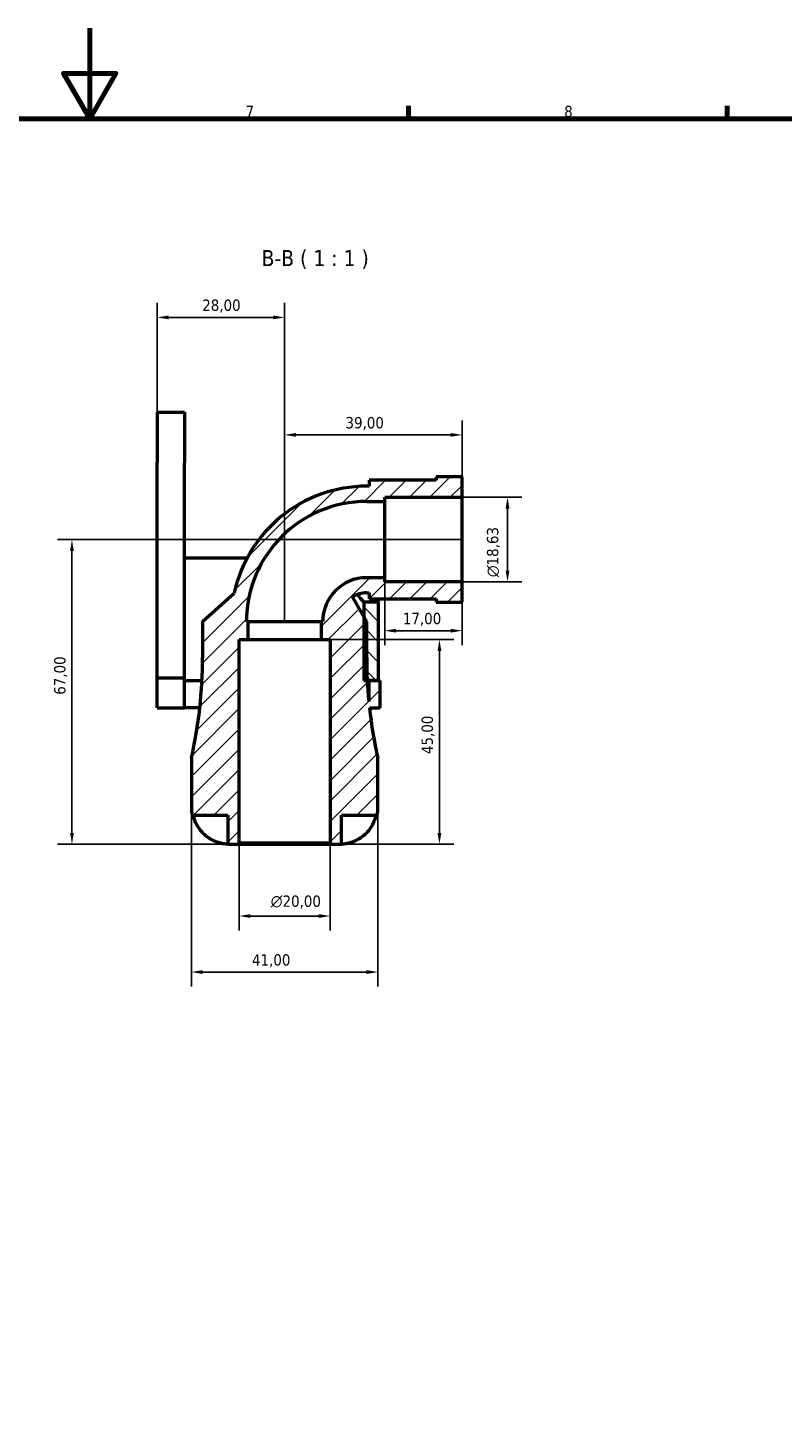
# Model space of a CAD drawing. Header units: millimetres. Extents: x 0 to 903, y 0 to 594.
# Tile 4 of 5: x 407 to 573, y 286 to 594. Entities that reach past the tile are written whole.
import ezdxf

# ---------------------------------------------------------------- set-up
doc = ezdxf.new("R2010")
doc.units = ezdxf.units.MM
for name, color, linetype, lineweight in [('Border (ISO)', 7, 'Continuous', 70), ('Dimension (ISO)', 7, 'Continuous', 25), ('Hatch (ISO)', 7, 'Continuous', 18), ('Symbol (ISO)', 7, 'Continuous', 25), ('Visible (ISO)', 7, 'Continuous', 50)]:
    doc.layers.add(name, color=color, linetype=linetype, lineweight=lineweight)
doc.styles.add('Label Text (ISO)', font='tahoma.ttf')
doc.styles.add('Note Text (ISO)', font='tahoma.ttf')
doc.dimstyles.new('Default (ISO)', dxfattribs={"dimtxt": 2.5, "dimasz": 2.5, "dimexe": 3.175, "dimexo": 0, "dimgap": 0.762, "dimtad": 1, "dimrnd": 1e-08, "dimzin": 0, "dimtxsty": 'Note Text (ISO)', "dimcen": 0.09, "dimdle": 10, "dimclrd": 256, "dimclre": 256, "dimclrt": 256, "dimazin": 0, "dimtfac": 1.40208, "dimtmove": 0, "dimatfit": 3, "dimfxl": 1, "dimtolj": 1, "dimtzin": 0, "dimlwd": -1, "dimlwe": -1, "dimarcsym": 0})

# ---------------------------------------------------------------- blocks, each defined once
blk = doc.blocks.new('Borders Default Border')
at = {"layer": 'Border (ISO)'}
for p, q in [((490.58, 574), (490.58, 576.9)), ((560.67, 574), (560.67, 576.9))]:
    blk.add_line(p, q, dxfattribs=at)
at = {"layer": 'Border (ISO)', "flags": 128}
for points in [[(420.5, 594), (420.5, 574), (414.73, 584), (426.27, 584), (420.5, 574)], [(20, 20), (20, 574), (821, 574), (821, 20), (20, 20)]]:
    blk.add_lwpolyline(points, dxfattribs=at)
at = {"layer": 'Border (ISO)', "color": 232, "true_color": 0xca0064, "char_height": 2.5, "attachment_point": 7, "style": 'Note Text (ISO)'}
for s, insert in [('7', (454.77, 574.4)), ('8', (524.81, 574.34))]:
    blk.add_mtext(s, dxfattribs=dict(at, insert=insert))
blk = doc.blocks.new('*D9')
at = {"layer": 'Defpoints', "color": 0, "transparency": 16777216}
for p in [(453.35, 414.68), (473.35, 414.68), (473.35, 398.68)]:
    blk.add_point(p, dxfattribs=at)
at = {"layer": 'Dimension (ISO)', "transparency": 16777216}
for p, q in [((453.35, 414.68), (453.35, 395.51)), ((473.35, 414.68), (473.35, 395.51)), ((455.85, 398.68), (470.85, 398.68))]:
    blk.add_line(p, q, dxfattribs=at)
for points in [[(455.85, 399.1), (455.85, 398.27), (453.35, 398.68)], [(470.85, 399.1), (470.85, 398.27), (473.35, 398.68)]]:
    blk.add_solid(points, dxfattribs=at)
at = {"layer": 'Dimension (ISO)', "color": 232, "true_color": 0xca0064, "transparency": 16777216, "insert": (460.3, 403.21), "char_height": 2.5, "attachment_point": 1, "style": 'Note Text (ISO)'}
blk.add_mtext('\\A1;\\fAIGDT|b0|i0;\\H2.5000;\\ln\\fTahoma|b0|i0;\\H2.5000;20,00', dxfattribs=at)
blk = doc.blocks.new('*D10')
at = {"layer": 'Defpoints', "color": 0, "transparency": 16777216}
for p in [(442.85, 422.48), (483.85, 422.48), (442.85, 386.36)]:
    blk.add_point(p, dxfattribs=at)
at = {"layer": 'Dimension (ISO)', "transparency": 16777216}
for p, q in [((442.85, 422.48), (442.85, 383.19)), ((483.85, 422.48), (483.85, 383.19)), ((481.35, 386.36), (445.35, 386.36))]:
    blk.add_line(p, q, dxfattribs=at)
for points in [[(445.35, 386.78), (445.35, 385.94), (442.85, 386.36)], [(481.35, 386.78), (481.35, 385.94), (483.85, 386.36)]]:
    blk.add_solid(points, dxfattribs=at)
at = {"layer": 'Dimension (ISO)', "color": 232, "true_color": 0xca0064, "transparency": 16777216, "insert": (456.18, 390.29), "char_height": 2.5, "attachment_point": 1, "style": 'Note Text (ISO)'}
blk.add_mtext('\\A1;41,00', dxfattribs=at)
blk = doc.blocks.new('*D11')
at = {"layer": 'Defpoints', "color": 0, "transparency": 16777216}
for p in [(502.35, 490.8), (502.35, 472.17), (512.35, 472.17)]:
    blk.add_point(p, dxfattribs=at)
at = {"layer": 'Dimension (ISO)', "transparency": 16777216}
for p, q in [((502.35, 490.8), (515.53, 490.8)), ((512.35, 488.3), (512.35, 474.67)), ((502.35, 472.17), (515.53, 472.17))]:
    blk.add_line(p, q, dxfattribs=at)
for points in [[(511.94, 488.3), (512.77, 488.3), (512.35, 490.8)], [(511.94, 474.67), (512.77, 474.67), (512.35, 472.17)]]:
    blk.add_solid(points, dxfattribs=at)
at = {"layer": 'Dimension (ISO)', "color": 232, "true_color": 0xca0064, "transparency": 16777216, "insert": (507.83, 473.21), "char_height": 2.5, "attachment_point": 1, "rotation": 90, "style": 'Note Text (ISO)'}
blk.add_mtext('\\A1;\\fAIGDT|b0|i0;\\H2.5000;\\ln\\fTahoma|b0|i0;\\H2.5000;18,63', dxfattribs=at)
blk = doc.blocks.new('*D12')
at = {"layer": 'Defpoints', "color": 0, "transparency": 16777216}
for p in [(463.35, 504.5), (502.35, 490.8), (463.35, 463.44)]:
    blk.add_point(p, dxfattribs=at)
at = {"layer": 'Dimension (ISO)', "transparency": 16777216}
for p, q in [((463.35, 463.44), (463.35, 507.68)), ((502.35, 490.8), (502.35, 507.68)), ((499.85, 504.5), (465.85, 504.5))]:
    blk.add_line(p, q, dxfattribs=at)
for points in [[(465.85, 504.92), (465.85, 504.09), (463.35, 504.5)], [(499.85, 504.92), (499.85, 504.09), (502.35, 504.5)]]:
    blk.add_solid(points, dxfattribs=at)
at = {"layer": 'Dimension (ISO)', "color": 232, "true_color": 0xca0064, "transparency": 16777216, "insert": (476.73, 508.44), "char_height": 2.5, "attachment_point": 1, "style": 'Note Text (ISO)'}
blk.add_mtext('\\A1;39,00', dxfattribs=at)
blk = doc.blocks.new('*D13')
at = {"layer": 'Defpoints', "color": 0, "transparency": 16777216}
for p in [(435.35, 530.34), (435.35, 498.43), (463.35, 463.44)]:
    blk.add_point(p, dxfattribs=at)
at = {"layer": 'Dimension (ISO)', "transparency": 16777216}
for p, q in [((435.35, 498.43), (435.35, 533.52)), ((463.35, 463.44), (463.35, 533.52)), ((460.85, 530.34), (437.85, 530.34))]:
    blk.add_line(p, q, dxfattribs=at)
for points in [[(437.85, 530.76), (437.85, 529.93), (435.35, 530.34)], [(460.85, 530.76), (460.85, 529.93), (463.35, 530.34)]]:
    blk.add_solid(points, dxfattribs=at)
at = {"layer": 'Dimension (ISO)', "color": 232, "true_color": 0xca0064, "transparency": 16777216, "insert": (445.24, 534.28), "char_height": 2.5, "attachment_point": 1, "style": 'Note Text (ISO)'}
blk.add_mtext('\\A1;28,00', dxfattribs=at)
blk = doc.blocks.new('*D14')
at = {"layer": 'Defpoints', "color": 0, "transparency": 16777216}
for p in [(471.35, 459.48), (497.38, 459.48), (475.85, 414.48)]:
    blk.add_point(p, dxfattribs=at)
at = {"layer": 'Dimension (ISO)', "transparency": 16777216}
for p, q in [((471.35, 459.48), (500.56, 459.48)), ((497.38, 416.98), (497.38, 456.98)), ((475.85, 414.48), (500.56, 414.48))]:
    blk.add_line(p, q, dxfattribs=at)
for points in [[(496.97, 456.98), (497.8, 456.98), (497.38, 459.48)], [(496.97, 416.98), (497.8, 416.98), (497.38, 414.48)]]:
    blk.add_solid(points, dxfattribs=at)
at = {"layer": 'Dimension (ISO)', "color": 232, "true_color": 0xca0064, "transparency": 16777216, "insert": (493.45, 434.31), "char_height": 2.5, "attachment_point": 1, "rotation": 90, "style": 'Note Text (ISO)'}
blk.add_mtext('\\A1;45,00', dxfattribs=at)
blk = doc.blocks.new('*D15')
at = {"layer": 'Defpoints', "color": 0, "transparency": 16777216}
for p in [(485.35, 472.17), (502.35, 472.17), (485.35, 461.44)]:
    blk.add_point(p, dxfattribs=at)
at = {"layer": 'Dimension (ISO)', "transparency": 16777216}
for p, q in [((485.35, 472.17), (485.35, 458.27)), ((502.35, 472.17), (502.35, 458.27)), ((499.85, 461.44), (487.85, 461.44))]:
    blk.add_line(p, q, dxfattribs=at)
for points in [[(487.85, 461.86), (487.85, 461.02), (485.35, 461.44)], [(499.85, 461.86), (499.85, 461.02), (502.35, 461.44)]]:
    blk.add_solid(points, dxfattribs=at)
at = {"layer": 'Dimension (ISO)', "color": 232, "true_color": 0xca0064, "transparency": 16777216, "insert": (489.34, 465.37), "char_height": 2.5, "attachment_point": 1, "style": 'Note Text (ISO)'}
blk.add_mtext('\\A1;17,00', dxfattribs=at)
blk = doc.blocks.new('*D16')
at = {"layer": 'Defpoints', "color": 0, "transparency": 16777216}
for p in [(416.6, 481.48), (502.35, 481.48), (453.15, 414.48)]:
    blk.add_point(p, dxfattribs=at)
at = {"layer": 'Dimension (ISO)', "transparency": 16777216}
for p, q in [((502.35, 481.48), (413.43, 481.48)), ((416.6, 416.98), (416.6, 478.98)), ((453.15, 414.48), (413.43, 414.48))]:
    blk.add_line(p, q, dxfattribs=at)
for points in [[(416.19, 478.98), (417.02, 478.98), (416.6, 481.48)], [(416.19, 416.98), (417.02, 416.98), (416.6, 414.48)]]:
    blk.add_solid(points, dxfattribs=at)
at = {"layer": 'Dimension (ISO)', "color": 232, "true_color": 0xca0064, "transparency": 16777216, "insert": (412.67, 447.35), "char_height": 2.5, "attachment_point": 1, "rotation": 90, "style": 'Note Text (ISO)'}
blk.add_mtext('\\A1;67,00', dxfattribs=at)

msp = doc.modelspace()

# ---------------------------------------------------------------- hatches: boundary and pattern name
at = {"layer": 'Hatch (ISO)'}
h = msp.add_hatch(dxfattribs=at)
h.set_pattern_fill('ANSI31', color=256, scale=25.4, style=0)
h.set_pattern_definition([(45, (0, 0), (-2.245064, 2.245064), [])])
edge = h.paths.add_edge_path()
edge.add_line((485.354, 489.867), (485.354, 490.799))
edge.add_line((485.354, 490.799), (502.354, 490.799))
edge.add_line((502.354, 490.799), (502.354, 495.27))
edge.add_line((502.354, 495.27), (496.687, 495.27))
edge.add_line((496.687, 495.27), (496.687, 494.525))
edge.add_line((496.687, 494.525), (481.954, 494.525))
edge.add_line((481.954, 494.525), (481.954, 493.221))
edge.add_line((481.954, 493.221), (481.394, 493.221))
edge.add_ellipse((481.394, 463.443), major_axis=(0, 29.778), ratio=1, start_angle=0, end_angle=77.85049)
edge.add_line((452.283, 469.71), (445.314, 463.443))
edge.add_line((445.314, 463.443), (445.314, 455.523))
edge.add_ellipse((344.454, 455.523), major_axis=(100.86, 0), ratio=1, start_angle=347.31962, end_angle=360, ccw=False)
edge.add_line((442.854, 433.383), (442.854, 422.483))
edge.add_ellipse((450.854, 422.483), major_axis=(-8, 0), ratio=1, start_angle=0, end_angle=11.53696)
edge.add_line((443.016, 420.883), (450.854, 420.883))
edge.add_line((450.854, 420.883), (450.854, 414.483))
edge.add_line((450.854, 414.483), (453.154, 414.483))
edge.add_line((453.154, 414.483), (453.354, 414.683))
edge.add_line((453.354, 414.683), (453.354, 459.483))
edge.add_line((453.354, 459.483), (455.354, 459.483))
edge.add_line((455.354, 459.483), (455.354, 463.443))
edge.add_line((455.354, 463.443), (454.97, 463.443))
edge.add_ellipse((481.394, 463.443), major_axis=(-26.424, 0), ratio=1, start_angle=270, end_angle=360, ccw=False)
edge.add_line((481.394, 489.867), (485.354, 489.867))
edge = h.paths.add_edge_path()
edge.add_ellipse((582.254, 455.523), major_axis=(-98.4, -22.14), ratio=1, start_angle=353.60373, end_angle=360)
edge.add_line((483.854, 433.383), (483.854, 422.483))
edge.add_ellipse((475.854, 422.483), major_axis=(7.838, -1.6), ratio=1, start_angle=0, end_angle=11.53696, ccw=False)
edge.add_line((483.692, 420.883), (475.854, 420.883))
edge.add_line((475.854, 420.883), (475.854, 414.483))
edge.add_line((475.854, 414.483), (473.554, 414.483))
edge.add_line((473.554, 414.483), (473.354, 414.683))
edge.add_line((473.354, 414.683), (473.354, 459.483))
edge.add_line((473.354, 459.483), (471.354, 459.483))
edge.add_line((471.354, 459.483), (471.354, 463.443))
edge.add_line((471.354, 463.443), (471.738, 463.443))
edge.add_ellipse((481.394, 463.443), major_axis=(0, 9.656), ratio=1, start_angle=0, end_angle=90, ccw=False)
edge.add_line((481.394, 473.099), (485.354, 473.099))
edge.add_line((485.354, 473.099), (485.354, 472.168))
edge.add_line((485.354, 472.168), (502.354, 472.168))
edge.add_line((502.354, 472.168), (502.354, 467.696))
edge.add_line((502.354, 467.696), (496.687, 467.696))
edge.add_line((496.687, 467.696), (496.687, 468.442))
edge.add_line((496.687, 468.442), (481.954, 468.442))
edge.add_line((481.954, 468.442), (481.954, 469.746))
edge.add_line((481.954, 469.746), (481.394, 469.746))
edge.add_ellipse((481.394, 463.443), major_axis=(-3.151, 5.458), ratio=1, start_angle=330, end_angle=360)
edge.add_line((478.243, 468.901), (480.729, 464.596))
edge.add_line((480.729, 464.596), (481.394, 463.443))
edge.add_line((481.394, 463.443), (481.394, 455.523))
edge.add_ellipse((582.254, 455.523), major_axis=(-100.734, -5.04), ratio=1, start_angle=357.13572, end_angle=360)
edge.add_ellipse((582.254, 455.523), major_axis=(-100.4, -9.622), ratio=1, start_angle=357.39006, end_angle=360)
edge.add_line((481.854, 445.902), (481.854, 450.483))
edge.add_line((481.854, 450.483), (484.017, 450.483))
edge.add_line((484.017, 450.483), (484.342, 450.483))
edge.add_line((484.342, 450.483), (484.342, 444.483))
edge.add_line((484.342, 444.483), (482, 444.483))
h = msp.add_hatch(dxfattribs=at)
h.set_pattern_fill('ANSI31', color=256, scale=25.4, angle=90.00021, style=0)
h.set_pattern_definition([(135.0002, (0, 0), (-2.245056, -2.245072), [])])
h.paths.add_polyline_path([(484.017, 467.696), (480.729, 467.696), (480.729, 464.596), (480.729, 450.483), (481.52, 450.483), (481.854, 450.483), (484.017, 450.483)])

# ---------------------------------------------------------------- linework, layer by layer
at = {"layer": 'Visible (ISO)'}
for p, q in [((435.354, 509.483), (435.354, 498.432)), ((435.354, 509.483), (441.354, 509.483)), ((441.354, 509.483), (441.354, 498.432)), ((435.354, 451.038), (435.354, 498.432)), ((441.354, 451.038), (441.354, 498.432)), ((481.954, 493.221), (481.394, 493.221)), ((496.687, 494.525), (481.954, 494.525)), ((481.954, 494.525), (481.954, 493.221)), ((502.354, 495.27), (496.687, 495.27)), ((496.687, 495.27), (496.687, 494.525)), ((502.354, 490.799), (502.354, 495.27)), ((481.394, 489.867), (485.354, 489.867)), ((485.354, 489.867), (485.354, 490.799)), ((485.354, 490.799), (502.354, 490.799)), ((485.354, 473.099), (485.354, 489.867)), ((502.354, 472.168), (502.354, 490.799)), ((441.354, 477.483), (455.134, 477.483)), ((485.354, 473.099), (481.394, 473.099)), ((485.354, 472.168), (485.354, 473.099)), ((502.354, 472.168), (485.354, 472.168)), ((502.354, 467.696), (502.354, 472.168)), ((445.314, 463.443), (452.283, 469.71)), ((481.394, 469.746), (481.954, 469.746)), ((481.954, 469.746), (481.954, 468.442)), ((481.954, 468.442), (496.687, 468.442)), ((496.687, 468.442), (496.687, 467.696)), ((484.017, 467.696), (480.729, 467.696)), ((480.729, 467.696), (480.729, 450.483)), ((484.017, 450.483), (484.017, 467.696)), ((496.687, 467.696), (502.354, 467.696)), ((445.314, 463.443), (445.314, 455.523)), ((455.354, 463.443), (454.97, 463.443)), ((455.354, 459.483), (455.354, 463.443)), ((455.354, 463.443), (471.354, 463.443)), ((471.738, 463.443), (471.354, 463.443)), ((471.354, 463.443), (471.354, 459.483)), ((481.394, 455.523), (481.394, 463.443)), ((453.354, 414.683), (453.354, 459.483)), ((453.354, 459.483), (455.354, 459.483)), ((455.354, 459.483), (471.354, 459.483)), ((471.354, 459.483), (473.354, 459.483)), ((473.354, 459.483), (473.354, 414.683)), ((435.354, 451.038), (441.354, 451.038)), ((435.354, 444.483), (435.354, 451.038)), ((441.354, 444.483), (441.354, 451.038)), ((441.354, 450.483), (445.188, 450.483)), ((480.729, 450.483), (484.017, 450.483)), ((484.342, 450.483), (481.854, 450.483)), ((481.854, 450.483), (481.854, 445.902)), ((484.342, 444.483), (484.342, 450.483)), ((435.354, 444.483), (441.354, 444.483)), ((444.708, 444.483), (441.354, 444.483)), ((482, 444.483), (484.342, 444.483)), ((442.854, 433.383), (442.854, 422.483)), ((483.854, 422.483), (483.854, 433.383)), ((443.016, 420.883), (450.854, 420.883)), ((450.854, 420.883), (450.854, 414.483)), ((475.854, 414.483), (475.854, 420.883)), ((475.854, 420.883), (483.692, 420.883)), ((450.854, 414.483), (453.154, 414.483)), ((453.154, 414.483), (453.354, 414.683)), ((453.154, 414.483), (473.554, 414.483)), ((473.354, 414.683), (453.354, 414.683)), ((473.354, 414.683), (473.554, 414.483)), ((473.554, 414.483), (475.854, 414.483))]:
    msp.add_line(p, q, dxfattribs=at)
for centre, radius, start, end in [((481.394, 463.443), 29.778, 90, 167.85049), ((481.394, 463.443), 26.424, 90, 180), ((481.394, 463.443), 9.656, 90, 180), ((481.394, 463.443), 6.302, 90, 120), ((344.454, 455.523), 100.86, 347.31962, 0), ((582.254, 455.523), 100.86, 180, 185.47422), ((582.254, 455.523), 100.86, 186.28411, 192.68038), ((450.854, 422.483), 8, 180, 191.53696), ((475.854, 422.483), 8, 348.46304, 0)]:
    msp.add_arc(centre, radius, start, end, dxfattribs=at)
for points, knots in [([(481.394, 463.443), (480.869, 464.353), (480.344, 465.263), (479.293, 467.082), (478.768, 467.992), (478.243, 468.901)], [-0.630247, -0.630247, -0.630247, -0.630247, -0.3151235, -0.3151235, 0, 0, 0, 0]), ([(480.729, 467.696), (480.729, 467.696), (480.655, 467.788), (480.363, 468.16), (480.144, 468.439), (479.724, 468.986), (479.565, 469.195), (479.394, 469.422)], [6.66781324, 6.66781324, 6.66781324, 6.66781324, 6.94147299, 6.94147299, 7.21513273, 7.21513273, 7.35696637, 7.35696637, 7.35696637, 7.35696637]), ([(483.528, 468.442), (483.654, 468.246), (483.759, 468.087), (483.958, 467.785), (484.017, 467.696), (484.017, 467.696)], [1.71856706, 1.71856706, 1.71856706, 1.71856706, 1.89496185, 1.89496185, 2.16395342, 2.16395342, 2.16395342, 2.16395342]), ([(447.654, 415.301), (447.33, 415.457), (447.003, 415.641), (446.236, 416.148), (445.813, 416.497), (445.108, 417.197), (444.759, 417.612), (444.157, 418.505), (443.904, 418.984), (443.531, 419.879), (443.374, 420.375), (443.269, 420.883)], [4.03217579, 4.03217579, 4.03217579, 4.03217579, 4.13513094, 4.13513094, 4.28512034, 4.28512034, 4.43331426, 4.43331426, 4.58150818, 4.58150818, 4.72425651, 4.72425651, 4.72425651, 4.72425651]), ([(483.439, 420.883), (483.334, 420.375), (483.177, 419.879), (482.804, 418.984), (482.551, 418.505), (481.949, 417.612), (481.6, 417.197), (480.895, 416.497), (480.472, 416.148), (479.705, 415.641), (479.378, 415.457), (479.054, 415.301)], [0.1517835, 0.1517835, 0.1517835, 0.1517835, 0.29453183, 0.29453183, 0.44272575, 0.44272575, 0.59091966, 0.59091966, 0.74090906, 0.74090906, 0.84386421, 0.84386421, 0.84386421, 0.84386421]), ([(450.854, 414.483), (450.854, 414.483), (450.777, 414.482), (450.501, 414.494), (450.323, 414.506), (449.892, 414.564), (449.647, 414.608), (449.19, 414.719), (448.994, 414.775), (448.596, 414.905), (448.396, 414.979), (448.014, 415.134), (447.833, 415.215), (447.654, 415.301)], [-2.21111993, -2.21111993, -2.21111993, -2.21111993, -2.0898399, -2.0898399, -1.98614814, -1.98614814, -1.88775858, -1.88775858, -1.81973063, -1.81973063, -1.75376732, -1.75376732, -1.69399568, -1.69399568, -1.69399568, -1.69399568]), ([(479.054, 415.301), (479.021, 415.285), (478.987, 415.269), (478.773, 415.169), (478.59, 415.09), (478.255, 414.958), (478.103, 414.903), (477.78, 414.796), (477.611, 414.746), (477.182, 414.634), (476.938, 414.585), (476.46, 414.512), (476.248, 414.496), (475.938, 414.482), (475.854, 414.483), (475.854, 414.483)], [-0.51941856, -0.51941856, -0.51941856, -0.51941856, -0.50814121, -0.50814121, -0.44746114, -0.44746114, -0.39689748, -0.39689748, -0.33842903, -0.33842903, -0.24344262, -0.24344262, -0.12683785, -0.12683785, 0, 0, 0, 0])]:
    msp.add_open_spline(points, degree=3, knots=knots, dxfattribs=at)

# ---------------------------------------------------------------- block references
msp.add_blockref('Borders Default Border', (0, 0))

# ---------------------------------------------------------------- texts
at = {"layer": 'Symbol (ISO)', "insert": (458.277, 541.014), "char_height": 3.5, "attachment_point": 7, "style": 'Label Text (ISO)'}
msp.add_mtext('B-B ( 1 : 1 )', dxfattribs=at)

# ---------------------------------------------------------------- dimensions: what is measured, and where the dimension line sits
at = {"layer": 'Dimension (ISO)'}
for base, p1, p2, picture, middle in [((435.354, 530.343), (463.354, 463.443), (435.354, 498.432), '*D13', (449.354, 530.343)), ((442.854, 386.36), (483.854, 422.483), (442.854, 422.483), '*D10', (460.354, 386.36))]:
    dim = msp.add_linear_dim(base=base, p1=p1, p2=p2, dimstyle='Default (ISO)', override={"dimdec": 2, "dimtp": 0, "dimtm": 0, "dimtdec": 2, "dimtofl": 0, "dimatfit": 1}, dxfattribs=at)
    dim.commit()
    dim.dimension.update_dxf_attribs({"geometry": picture, "text_midpoint": middle, "dimtype": 160})
for base, p1, p2, angle, picture, middle in [((463.354, 504.505), (502.354, 490.799), (463.354, 463.443), 180, '*D12', (480.854, 504.505)), ((416.604, 481.483), (453.154, 414.483), (502.354, 481.483), 90, '*D16', (416.604, 451.483)), ((485.354, 461.441), (502.354, 472.168), (485.354, 472.168), 180, '*D15', (493.354, 461.441)), ((497.382, 459.483), (475.854, 414.483), (471.354, 459.483), 90, '*D14', (497.382, 438.483))]:
    dim = msp.add_linear_dim(base=base, p1=p1, p2=p2, angle=angle, dimstyle='Default (ISO)', override={"dimdec": 2, "dimtp": 0, "dimtm": 0, "dimtdec": 2, "dimtofl": 0, "dimatfit": 1}, dxfattribs=at)
    dim.commit()
    dim.dimension.update_dxf_attribs({"geometry": picture, "text_midpoint": middle, "dimtype": 160})
for base, p1, p2, angle, picture, middle in [((512.354, 472.168), (502.354, 490.799), (502.354, 472.168), 90, '*D11', (512.354, 478.74)), ((473.354, 398.683), (453.354, 414.683), (473.354, 414.683), 180, '*D9', (465.854, 398.683))]:
    dim = msp.add_linear_dim(base=base, p1=p1, p2=p2, angle=angle, text='\\fAIGDT|b0|i0;\\H2.5000;\\ln\\fTahoma|b0|i0;\\H2.5000;<>', dimstyle='Default (ISO)', override={"dimdec": 2, "dimtp": 0, "dimtm": 0, "dimtdec": 2, "dimtofl": 0, "dimatfit": 1}, dxfattribs=at)
    dim.commit()
    dim.dimension.update_dxf_attribs({"geometry": picture, "text_midpoint": middle, "dimtype": 160})

doc.saveas('drawing.dxf')
